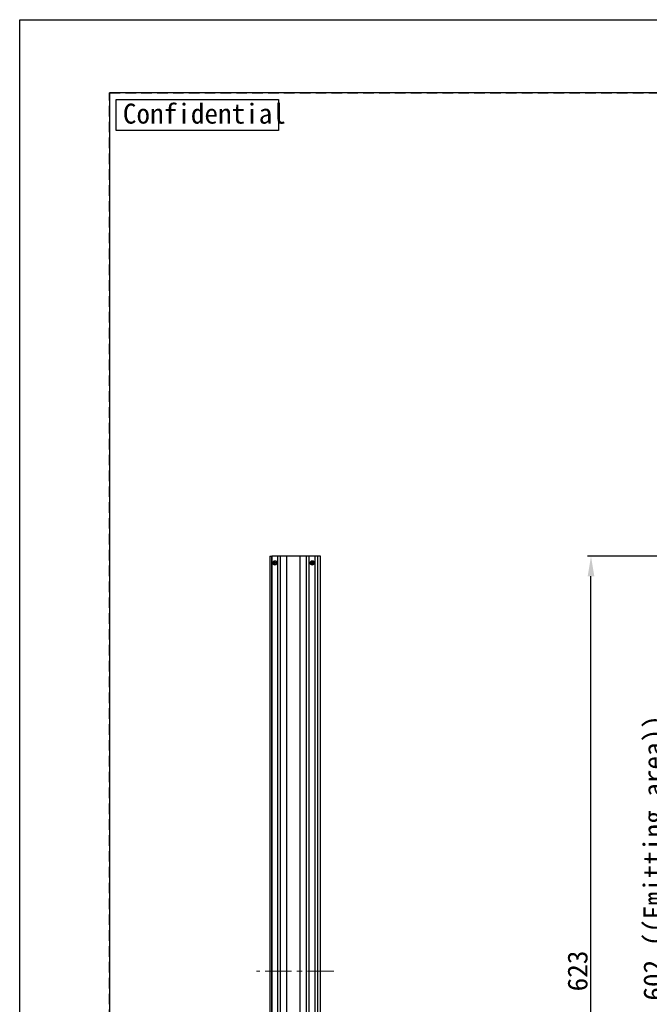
# Model space of a CAD drawing. Header units: millimetres. Extents: x 0 to 420, y 0 to 297.
# Tile 2 of 10: x 0 to 95, y 149 to 297. Entities that reach past the tile are written whole.
import ezdxf

# ---------------------------------------------------------------- set-up
doc = ezdxf.new("R2010")
doc.units = ezdxf.units.MM
doc.header["$LTSCALE"] = 0.25
doc.linetypes.add('CENTER', pattern=[50.8, 31.75, -6.35, 6.35, -6.35])
doc.linetypes.add('HIDDEN', pattern=[9.525, 6.35, -3.175])
for name, color, linetype, lineweight in [('BASE', 7, 'Continuous', 25), ('CENTER', 1, 'CENTER', 9), ('DIMENSION', 6, 'Continuous', 15), ('MXB7785', 7, 'Continuous', 20), ('SIDE COVER', 7, 'Continuous', 25)]:
    doc.layers.add(name, color=color, linetype=linetype, lineweight=lineweight)
doc.layers.add('FORM', color=252, linetype='Continuous')
doc.layers.add('PAPER', color=254, linetype='Continuous', plot=False)
doc.styles.add('VS Standard', font='msgothic.ttc', dxfattribs={"height": 3})
doc.dimstyles.new('VS Standard x0.2', dxfattribs={"dimtxt": 3, "dimasz": 3, "dimexe": 0.5, "dimexo": 0.8, "dimgap": 0.5, "dimtad": 3, "dimlfac": 5, "dimrnd": 0.0001, "dimzin": 9, "dimdsep": 46, "dimtxsty": 'VS Standard', "dimcen": 0, "dimaunit": 1, "dimadec": 0, "dimazin": 2, "dimtfac": 1, "dimtmove": 0, "dimatfit": 2, "dimfxl": 1, "dimtolj": 1, "dimtzin": 0, "dimarcsym": 0})

# ---------------------------------------------------------------- blocks, each defined once
blk = doc.blocks.new('*D34')
at = {"layer": 'Defpoints', "color": 0}
for p in [(112.86, 214.31), (97.99, 93.91), (112.86, 93.91)]:
    blk.add_point(p, dxfattribs=at)
at = {"layer": 'DIMENSION', "color": 0, "lineweight": -2}
for p, q in [((112.06, 214.31), (97.49, 214.31)), ((97.99, 211.31), (97.99, 96.91)), ((112.06, 93.91), (97.49, 93.91))]:
    blk.add_line(p, q, dxfattribs=at)
at = {"layer": 'DIMENSION', "color": 0}
for points in [[(98.49, 211.31), (97.49, 211.31), (97.99, 214.31)], [(97.49, 96.91), (98.49, 96.91), (97.99, 93.91)]]:
    blk.add_solid(points, dxfattribs=at)
at = {"layer": 'DIMENSION', "color": 0, "insert": (95.67, 171.09), "char_height": 3, "attachment_point": 5, "rotation": 90, "style": 'VS Standard'}
blk.add_mtext('\\A1;\\A1;602 ((Emitting area))', dxfattribs=at)
blk = doc.blocks.new('*D35')
at = {"layer": 'Defpoints', "color": 0}
for p in [(85.8, 216.41), (110.76, 216.41), (110.76, 91.81)]:
    blk.add_point(p, dxfattribs=at)
at = {"layer": 'DIMENSION', "color": 0, "lineweight": -2}
for p, q in [((109.96, 216.41), (85.3, 216.41)), ((85.8, 94.81), (85.8, 213.41)), ((109.96, 91.81), (85.3, 91.81))]:
    blk.add_line(p, q, dxfattribs=at)
at = {"layer": 'DIMENSION', "color": 0}
for points in [[(86.3, 213.41), (85.3, 213.41), (85.8, 216.41)], [(85.3, 94.81), (86.3, 94.81), (85.8, 91.81)]]:
    blk.add_solid(points, dxfattribs=at)
at = {"layer": 'DIMENSION', "color": 0, "insert": (83.8, 154.11), "char_height": 3, "attachment_point": 5, "rotation": 90, "style": 'VS Standard'}
blk.add_mtext('\\A1;623', dxfattribs=at)

msp = doc.modelspace()

# ---------------------------------------------------------------- linework, layer by layer
at = {"layer": 'BASE'}
for p, q in [((37.5819, 216.4074), (37.8819, 216.4074)), ((37.5819, 216.4074), (37.5819, 91.8074)), ((37.8819, 216.4074), (37.8819, 91.8074))]:
    msp.add_line(p, q, dxfattribs=at)
at = {"layer": 'CENTER', "ltscale": 0.5}
msp.add_line((47.1819, 154.1074), (35.5819, 154.1074), dxfattribs=at)
at = {"layer": 'FORM'}
for p, q in [((13.5, 286), (13.5, 11)), ((406.5, 286), (13.5, 286)), ((13.5, 286), (13.5, 286))]:
    msp.add_line(p, q, dxfattribs=at)
at = {"layer": 'FORM', "linetype": 'HIDDEN'}
msp.add_lwpolyline([(13.5, 286), (406.5, 286), (406.5, 11), (13.5, 11)], close=True, dxfattribs=at)
at = {"layer": 'FORM', "lineweight": 30}
msp.add_lwpolyline([(14.5, 285), (38.8908, 285), (38.8908, 280.3378), (14.5, 280.3378)], close=True, dxfattribs=at)
at = {"layer": 'MXB7785'}
for p, q in [((38.1611, 215.4281), (38.1319, 215.4574)), ((38.1319, 215.3574), (38.1319, 215.4574)), ((38.1319, 215.4574), (38.2819, 215.4574)), ((38.1611, 215.3866), (38.1319, 215.3574)), ((38.2819, 215.3574), (38.1319, 215.3574)), ((38.1611, 215.3866), (38.1611, 215.4281)), ((38.1611, 215.4281), (38.3111, 215.4281)), ((38.3111, 215.3866), (38.1611, 215.3866)), ((38.2819, 215.4574), (38.2819, 215.6074)), ((38.2819, 215.6074), (38.3819, 215.6074)), ((38.3111, 215.5781), (38.2819, 215.6074)), ((38.3111, 215.4281), (38.2819, 215.4574)), ((38.3111, 215.3866), (38.2819, 215.3574)), ((38.2819, 215.2074), (38.2819, 215.3574)), ((38.3111, 215.2366), (38.2819, 215.2074)), ((38.3819, 215.2074), (38.2819, 215.2074)), ((38.3111, 215.5781), (38.3526, 215.5781)), ((38.3111, 215.4281), (38.3111, 215.5781)), ((38.3111, 215.2366), (38.3111, 215.3866)), ((38.3526, 215.2366), (38.3111, 215.2366)), ((38.3526, 215.5781), (38.3819, 215.6074)), ((38.3526, 215.5781), (38.3526, 215.4281)), ((38.3526, 215.4281), (38.3819, 215.4574)), ((38.3526, 215.4281), (38.5026, 215.4281)), ((38.5026, 215.3866), (38.3526, 215.3866)), ((38.3526, 215.3866), (38.3819, 215.3574)), ((38.3526, 215.3866), (38.3526, 215.2366)), ((38.3819, 215.2074), (38.3526, 215.2366)), ((38.3819, 215.6074), (38.3819, 215.4574)), ((38.3819, 215.4574), (38.5319, 215.4574)), ((38.5319, 215.3574), (38.3819, 215.3574)), ((38.3819, 215.3574), (38.3819, 215.2074)), ((38.5026, 215.4281), (38.5319, 215.4574)), ((38.5026, 215.4281), (38.5026, 215.3866)), ((38.5026, 215.3866), (38.5319, 215.3574)), ((38.5319, 215.4574), (38.5319, 215.3574)), ((43.7611, 215.4281), (43.7319, 215.4574)), ((43.7319, 215.3574), (43.7319, 215.4574)), ((43.7319, 215.4574), (43.8819, 215.4574)), ((43.7611, 215.3866), (43.7319, 215.3574)), ((43.8819, 215.3574), (43.7319, 215.3574)), ((43.7611, 215.3866), (43.7611, 215.4281)), ((43.7611, 215.4281), (43.9111, 215.4281)), ((43.9111, 215.3866), (43.7611, 215.3866)), ((43.8819, 215.4574), (43.8819, 215.6074)), ((43.8819, 215.6074), (43.9819, 215.6074)), ((43.9111, 215.5781), (43.8819, 215.6074)), ((43.9111, 215.4281), (43.8819, 215.4574)), ((43.9111, 215.3866), (43.8819, 215.3574)), ((43.8819, 215.2074), (43.8819, 215.3574)), ((43.9111, 215.2366), (43.8819, 215.2074)), ((43.9819, 215.2074), (43.8819, 215.2074)), ((43.9111, 215.5781), (43.9526, 215.5781)), ((43.9111, 215.4281), (43.9111, 215.5781)), ((43.9111, 215.2366), (43.9111, 215.3866)), ((43.9526, 215.2366), (43.9111, 215.2366)), ((43.9526, 215.5781), (43.9819, 215.6074)), ((43.9526, 215.5781), (43.9526, 215.4281)), ((43.9526, 215.4281), (43.9819, 215.4574)), ((43.9526, 215.4281), (44.1026, 215.4281)), ((44.1026, 215.3866), (43.9526, 215.3866)), ((43.9526, 215.3866), (43.9819, 215.3574)), ((43.9526, 215.3866), (43.9526, 215.2366)), ((43.9819, 215.2074), (43.9526, 215.2366)), ((43.9819, 215.6074), (43.9819, 215.4574)), ((43.9819, 215.4574), (44.1319, 215.4574)), ((44.1319, 215.3574), (43.9819, 215.3574)), ((43.9819, 215.3574), (43.9819, 215.2074)), ((44.1026, 215.4281), (44.1319, 215.4574)), ((44.1026, 215.4281), (44.1026, 215.3866)), ((44.1026, 215.3866), (44.1319, 215.3574)), ((44.1319, 215.4574), (44.1319, 215.3574))]:
    msp.add_line(p, q, dxfattribs=at)
for centre in [(38.3319, 215.4074), (43.9319, 215.4074)]:
    msp.add_circle(centre, 0.32, dxfattribs=at)
for centre, start, end in [((38.3319, 215.4074), 0, 180), ((38.3319, 215.4074), 180, 0), ((43.9319, 215.4074), 0, 180), ((43.9319, 215.4074), 180, 0)]:
    msp.add_arc(centre, 0.3, start, end, dxfattribs=at)
at = {"layer": 'PAPER'}
msp.add_lwpolyline([(0, 297), (420, 297), (420, 0), (0, 0)], close=True, dxfattribs=at)
at = {"layer": 'SIDE COVER'}
for p, q in [((38.7819, 216.4074), (37.8819, 216.4074)), ((37.8819, 93.5074), (37.8819, 216.4074)), ((39.1819, 216.4074), (38.7819, 216.4074)), ((38.7819, 93.5074), (38.7819, 216.4074)), ((40.1319, 216.4074), (39.1819, 216.4074)), ((39.1819, 93.5074), (39.1819, 216.4074)), ((42.1319, 216.4074), (40.1319, 216.4074)), ((40.1319, 93.5074), (40.1319, 216.4074)), ((43.0819, 216.4074), (42.1319, 216.4074)), ((42.1319, 93.5074), (42.1319, 216.4074)), ((43.4819, 216.4074), (43.0819, 216.4074)), ((43.0819, 93.5074), (43.0819, 216.4074)), ((44.3819, 216.4074), (43.4819, 216.4074)), ((43.4819, 93.5074), (43.4819, 216.4074)), ((44.7819, 216.4074), (44.3819, 216.4074)), ((44.3819, 93.5074), (44.3819, 216.4074)), ((45.1819, 216.4074), (44.7819, 216.4074)), ((44.7819, 93.5074), (44.7819, 216.4074)), ((45.1819, 93.5074), (45.1819, 216.4074))]:
    msp.add_line(p, q, dxfattribs=at)

# ---------------------------------------------------------------- texts
at = {"layer": 'FORM', "lineweight": 30, "insert": (15.494, 284.3886), "char_height": 3, "attachment_point": 1, "style": 'VS Standard'}
msp.add_mtext_dynamic_manual_height_columns('Confidential', width=3, gutter_width=15, heights=[-3], dxfattribs=at)

# ---------------------------------------------------------------- dimensions: what is measured, and where the dimension line sits
at = {"layer": 'DIMENSION'}
dim = msp.add_linear_dim(base=(85.8017, 216.4074), p1=(110.7634, 91.8074), p2=(110.7634, 216.4074), angle=90, dimstyle='VS Standard x0.2', override={"dimtxsty": 'VS Standard'}, dxfattribs=at)
dim.commit()
dim.dimension.update_dxf_attribs({"geometry": '*D35', "text_midpoint": (83.8017, 154.1074)})
dim = msp.add_linear_dim(base=(97.9872, 93.9074), p1=(112.8634, 214.3074), p2=(112.8634, 93.9074), angle=90, text='\\A1;<> ((Emitting area))', dimstyle='VS Standard x0.2', override={"dimtxsty": 'VS Standard'}, dxfattribs=at)
dim.commit()
dim.dimension.update_dxf_attribs({"geometry": '*D34', "text_midpoint": (97.9872, 171.0944), "dimtype": 160})

doc.saveas('drawing.dxf')
